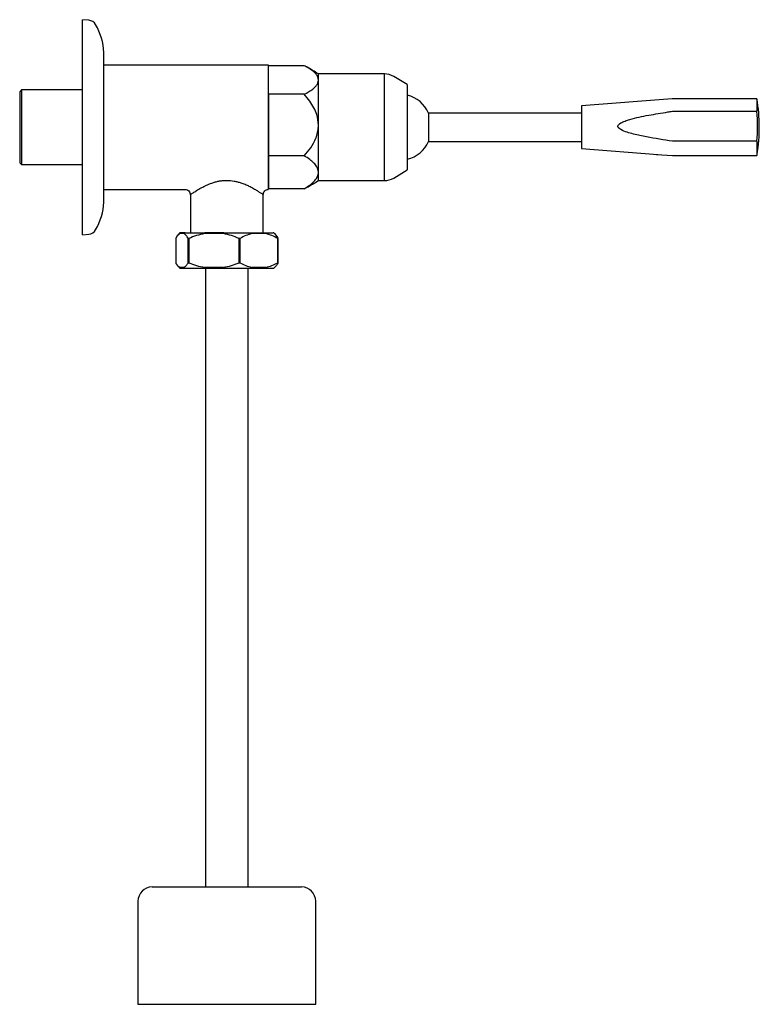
# Model space of a CAD drawing. Header units: millimetres. Extents: x 3927.788 to 3927.996, y 1912.968 to 1913.245.
import ezdxf

# ---------------------------------------------------------------- set-up
doc = ezdxf.new("R2010")
doc.units = ezdxf.units.MM
doc.layers.add('SANINDUSA', color=3, linetype='Continuous')

msp = doc.modelspace()

# ---------------------------------------------------------------- linework, layer by layer
at = {"layer": 'SANINDUSA'}
for p, q in [((3927.807869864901, 1913.245127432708), (3927.806087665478, 1913.245283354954)), ((3927.806087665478, 1913.243139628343), (3927.806087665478, 1913.245283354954)), ((3927.806087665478, 1913.184783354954), (3927.806087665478, 1913.243139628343)), ((3927.858195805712, 1913.232533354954), (3927.81201107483, 1913.232533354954)), ((3927.868446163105, 1913.232339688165), (3927.858445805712, 1913.232339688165)), ((3927.891060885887, 1913.230033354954), (3927.872445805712, 1913.230033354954)), ((3927.872445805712, 1913.228316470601), (3927.872445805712, 1913.230033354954)), ((3927.891060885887, 1913.208064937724), (3927.891060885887, 1913.230033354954)), ((3927.897445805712, 1913.227033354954), (3927.893633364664, 1913.229320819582)), ((3927.872445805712, 1913.215640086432), (3927.872445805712, 1913.228316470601)), ((3927.897445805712, 1913.227033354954), (3927.897445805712, 1913.203033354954)), ((3927.788945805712, 1913.225533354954), (3927.788445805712, 1913.225033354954)), ((3927.788445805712, 1913.225033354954), (3927.788445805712, 1913.205033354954)), ((3927.806087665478, 1913.225533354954), (3927.788945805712, 1913.225533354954)), ((3927.788945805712, 1913.225533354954), (3927.788945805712, 1913.204533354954)), ((3927.858445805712, 1913.224293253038), (3927.858445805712, 1913.206986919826)), ((3927.868446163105, 1913.224293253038), (3927.858445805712, 1913.224293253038)), ((3927.97189872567, 1913.223023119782), (3927.946445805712, 1913.221033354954)), ((3927.946445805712, 1913.221033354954), (3927.946445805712, 1913.209033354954)), ((3927.995777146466, 1913.223033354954), (3927.972029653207, 1913.223033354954)), ((3927.995777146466, 1913.223033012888), (3927.995777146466, 1913.219519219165)), ((3927.946445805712, 1913.219033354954), (3927.903445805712, 1913.219033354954)), ((3927.903445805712, 1913.219033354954), (3927.903445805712, 1913.211033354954)), ((3927.972029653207, 1913.219519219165), (3927.995777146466, 1913.219519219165)), ((3927.872445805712, 1913.202356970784), (3927.872445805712, 1913.215640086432)), ((3927.903445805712, 1913.211033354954), (3927.946445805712, 1913.211033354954)), ((3927.995777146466, 1913.211097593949), (3927.972029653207, 1913.211097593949)), ((3927.995777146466, 1913.211097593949), (3927.995777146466, 1913.207053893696)), ((3927.868446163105, 1913.206986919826), (3927.858445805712, 1913.206986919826)), ((3927.858445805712, 1913.206986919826), (3927.858445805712, 1913.197727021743)), ((3927.891060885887, 1913.200033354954), (3927.891060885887, 1913.208064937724)), ((3927.946445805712, 1913.209033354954), (3927.967922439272, 1913.207354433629)), ((3927.967525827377, 1913.207387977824), (3927.972029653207, 1913.207053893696)), ((3927.972029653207, 1913.207053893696), (3927.995777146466, 1913.207053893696)), ((3927.995777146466, 1913.207053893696), (3927.99583008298, 1913.207354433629)), ((3927.788445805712, 1913.205033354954), (3927.788945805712, 1913.204533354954)), ((3927.788945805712, 1913.204533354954), (3927.806087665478, 1913.204533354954)), ((3927.872445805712, 1913.200033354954), (3927.872445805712, 1913.202356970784)), ((3927.893633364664, 1913.200745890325), (3927.897445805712, 1913.203033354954)), ((3927.872445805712, 1913.200033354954), (3927.891060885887, 1913.200033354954)), ((3927.812070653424, 1913.197533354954), (3927.834962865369, 1913.197533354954)), ((3927.836445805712, 1913.196036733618), (3927.836445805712, 1913.185348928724)), ((3927.856945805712, 1913.185348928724), (3927.856945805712, 1913.196055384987)), ((3927.868446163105, 1913.197727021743), (3927.858445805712, 1913.197727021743)), ((3927.869131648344, 1913.198092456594), (3927.868446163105, 1913.197727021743)), ((3927.806087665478, 1913.184783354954), (3927.807869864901, 1913.184939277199)), ((3927.833496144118, 1913.185294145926), (3927.833320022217, 1913.185120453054)), ((3927.834737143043, 1913.185098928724), (3927.833409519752, 1913.185098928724)), ((3927.834979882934, 1913.185348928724), (3927.833652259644, 1913.185348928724)), ((3927.845743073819, 1913.185098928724), (3927.840413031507, 1913.185098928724)), ((3927.845812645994, 1913.185348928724), (3927.840482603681, 1913.185348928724)), ((3927.853526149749, 1913.185348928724), (3927.857528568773, 1913.185348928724)), ((3927.857701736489, 1913.185098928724), (3927.853699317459, 1913.185098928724)), ((3927.860073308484, 1913.185155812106), (3927.859900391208, 1913.185294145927)), ((3927.860072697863, 1913.18515504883), (3927.860142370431, 1913.185098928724)), ((3927.860142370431, 1913.185098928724), (3927.861079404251, 1913.183906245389)), ((3927.832312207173, 1913.18375971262), (3927.832312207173, 1913.176938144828)), ((3927.836007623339, 1913.18375971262), (3927.835834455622, 1913.18375971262)), ((3927.835834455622, 1913.176938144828), (3927.835834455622, 1913.18375971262)), ((3927.836007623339, 1913.18375971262), (3927.836007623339, 1913.176938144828)), ((3927.850391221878, 1913.18375971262), (3927.850148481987, 1913.18375971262)), ((3927.850148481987, 1913.176938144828), (3927.850148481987, 1913.18375971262)), ((3927.850391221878, 1913.18375971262), (3927.850391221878, 1913.176938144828)), ((3927.861009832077, 1913.18375971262), (3927.861009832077, 1913.176938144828)), ((3927.861079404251, 1913.183906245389), (3927.861081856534, 1913.183901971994)), ((3927.86108666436, 1913.17679158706), (3927.86108666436, 1913.183906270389)), ((3927.835834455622, 1913.176938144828), (3927.836007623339, 1913.176938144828)), ((3927.850148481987, 1913.176938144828), (3927.850391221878, 1913.176938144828)), ((3927.861081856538, 1913.176795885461), (3927.861079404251, 1913.17679161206)), ((3927.833322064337, 1913.175575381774), (3927.833496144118, 1913.175403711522)), ((3927.834737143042, 1913.175598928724), (3927.833409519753, 1913.175598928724)), ((3927.833652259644, 1913.175348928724), (3927.834979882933, 1913.175348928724)), ((3927.845743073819, 1913.175598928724), (3927.840413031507, 1913.175598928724)), ((3927.840482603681, 1913.175348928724), (3927.845812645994, 1913.175348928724)), ((3927.840695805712, 1913.175348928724), (3927.840695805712, 1913.001332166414)), ((3927.852695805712, 1913.001332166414), (3927.852695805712, 1913.175348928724)), ((3927.853526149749, 1913.175348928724), (3927.859744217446, 1913.175348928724)), ((3927.857701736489, 1913.175598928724), (3927.853699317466, 1913.175598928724)), ((3927.859900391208, 1913.175403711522), (3927.860104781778, 1913.175567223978)), ((3927.82569581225, 1913.001332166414), (3927.867695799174, 1913.001332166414)), ((3927.821695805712, 1912.997332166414), (3927.821695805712, 1912.968332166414)), ((3927.871695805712, 1912.968332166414), (3927.871695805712, 1912.997332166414)), ((3927.821695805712, 1912.968332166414), (3927.871695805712, 1912.968332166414))]:
    msp.add_line(p, q, dxfattribs=at)
for centre, radius, start, end in [((3927.807651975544, 1913.242636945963), 0.002500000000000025, 30.48541562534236, 85.00000000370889), ((3927.795585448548, 1913.235533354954), 0.01650221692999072, 1.874454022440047, 30.48541562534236), ((3927.858195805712, 1913.232283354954), 0.0002500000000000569, 0, 90), ((3927.839538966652, 1913.177922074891), 0.06163153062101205, 57.72871673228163, 61.2943168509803), ((3927.891060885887, 1913.225033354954), 0.005000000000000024, 59.03624346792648, 90), ((3927.895440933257, 1913.215527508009), 0.008738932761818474, 23.65169401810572, 76.73716380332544), ((3927.948254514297, 1913.215033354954), 0.04819129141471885, 350.8312647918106, 9.555627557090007), ((3927.948332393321, 1913.215308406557), 0.04763124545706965, 354.9281788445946, 5.071821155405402), ((3927.895440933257, 1913.214539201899), 0.008738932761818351, 283.2628361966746, 336.3483059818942), ((3927.839538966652, 1913.252144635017), 0.06163153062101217, 298.6993303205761, 302.2712832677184), ((3927.891060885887, 1913.205033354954), 0.005, 270, 300.9637565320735), ((3927.795585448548, 1913.194533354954), 0.0165022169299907, 329.5145843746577, 358.1015782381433), ((3927.807651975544, 1913.187429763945), 0.002500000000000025, 274.9999999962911, 329.5145843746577), ((3927.833652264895, 1913.185099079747), 0.0002498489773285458, 90.00120424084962, 128.6719551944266), ((3927.859744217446, 1913.185098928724), 0.0002499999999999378, 51.34019174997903, 90), ((3927.833652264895, 1913.175598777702), 0.0002498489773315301, 231.3280448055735, 269.9987957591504), ((3927.859744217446, 1913.175598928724), 0.0002500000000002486, 270, 308.6598082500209), ((3927.825695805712, 1912.997332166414), 0.003999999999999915, 90, 180), ((3927.867695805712, 1912.997332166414), 0.004000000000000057, 0, 90)]:
    msp.add_arc(centre, radius, start, end, dxfattribs=at)
for points, knots in [([(3927.812078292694, 1913.193985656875), (3927.812078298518, 1913.19398332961), (3927.812078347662, 1913.193963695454), (3927.812078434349, 1913.194098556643), (3927.812078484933, 1913.19442199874), (3927.81207843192, 1913.194919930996), (3927.812078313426, 1913.195617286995), (3927.812078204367, 1913.196470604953), (3927.812078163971, 1913.197318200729), (3927.812078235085, 1913.198208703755), (3927.812078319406, 1913.199212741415), (3927.812078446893, 1913.200234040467), (3927.812078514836, 1913.201253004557), (3927.812078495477, 1913.202320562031), (3927.812078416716, 1913.20370606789), (3927.812078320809, 1913.205073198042), (3927.812078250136, 1913.206155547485), (3927.812078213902, 1913.206706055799), (3927.812078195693, 1913.206983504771), (3927.812078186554, 1913.207122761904), (3927.812078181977, 1913.20719252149), (3927.812078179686, 1913.207227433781), (3927.81207817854, 1913.207244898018), (3927.812078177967, 1913.207253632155), (3927.812078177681, 1913.207257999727), (3927.812078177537, 1913.20726018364), (3927.812078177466, 1913.207261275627), (3927.81207817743, 1913.207261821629), (3927.812078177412, 1913.207262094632), (3927.812078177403, 1913.207262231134), (3927.812078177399, 1913.207262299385), (3927.812078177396, 1913.20726233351), (3927.812078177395, 1913.207262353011), (3927.812078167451, 1913.2074139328), (3927.81207818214, 1913.207886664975), (3927.812078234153, 1913.208845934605), (3927.812078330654, 1913.210197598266), (3927.812078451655, 1913.21164958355), (3927.812078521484, 1913.213008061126), (3927.812078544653, 1913.214199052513), (3927.812078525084, 1913.21524833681), (3927.812078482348, 1913.216175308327), (3927.812078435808, 1913.2170015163), (3927.81207837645, 1913.217824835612), (3927.812078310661, 1913.218643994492), (3927.812078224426, 1913.219391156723), (3927.812078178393, 1913.22015511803), (3927.812078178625, 1913.22102222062), (3927.812078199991, 1913.222136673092), (3927.812078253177, 1913.223428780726), (3927.81207830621, 1913.224743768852), (3927.812078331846, 1913.225942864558), (3927.812078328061, 1913.22705032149), (3927.812078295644, 1913.228112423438), (3927.812078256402, 1913.229164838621), (3927.812078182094, 1913.230054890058), (3927.812078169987, 1913.230895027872), (3927.812078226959, 1913.231774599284), (3927.812078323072, 1913.232680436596), (3927.812078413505, 1913.23348221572), (3927.812078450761, 1913.234105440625), (3927.812078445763, 1913.234592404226), (3927.812078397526, 1913.235008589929), (3927.812078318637, 1913.235384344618), (3927.812078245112, 1913.235665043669), (3927.81207818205, 1913.235829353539), (3927.812078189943, 1913.235937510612), (3927.812078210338, 1913.236033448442), (3927.812078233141, 1913.236104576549), (3927.812078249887, 1913.236080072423), (3927.812078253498, 1913.236074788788)], [0, 0, 0, 0, 0.004714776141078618, 0.03977658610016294, 0.06712956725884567, 0.0943202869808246, 0.1295577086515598, 0.1592776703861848, 0.1827654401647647, 0.2046909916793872, 0.2297291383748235, 0.25476344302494, 0.2716043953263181, 0.2924356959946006, 0.3172584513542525, 0.3484475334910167, 0.3640487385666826, 0.3718504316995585, 0.3757514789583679, 0.3777020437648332, 0.3786773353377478, 0.3791649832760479, 0.3794088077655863, 0.3795307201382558, 0.3795916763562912, 0.3796221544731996, 0.3796373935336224, 0.3796450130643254, 0.3796488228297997, 0.3796507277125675, 0.379651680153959, 0.3796521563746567, 0.379652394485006, 0.3796526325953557, 0.3870556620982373, 0.4026106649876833, 0.4256118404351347, 0.4505778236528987, 0.4696376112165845, 0.4876765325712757, 0.5046956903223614, 0.5172174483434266, 0.5297399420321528, 0.5422633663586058, 0.5547879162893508, 0.5673137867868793, 0.5767592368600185, 0.5903320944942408, 0.6080313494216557, 0.6298553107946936, 0.6532707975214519, 0.6740883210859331, 0.6923085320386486, 0.7131259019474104, 0.733944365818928, 0.754764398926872, 0.7691048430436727, 0.7899506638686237, 0.817297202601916, 0.840225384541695, 0.8610882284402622, 0.8798870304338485, 0.8960071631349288, 0.9156536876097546, 0.9379853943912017, 0.9514039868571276, 0.9583671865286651, 0.9725971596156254, 0.9940913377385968, 1, 1, 1, 1]), ([(3927.858445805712, 1913.197922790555), (3927.858445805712, 1913.198103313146), (3927.858445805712, 1913.19847428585), (3927.858445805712, 1913.199749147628), (3927.858445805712, 1913.201585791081), (3927.858445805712, 1913.203982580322), (3927.858445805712, 1913.206801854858), (3927.858445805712, 1913.209877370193), (3927.858445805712, 1913.213022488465), (3927.858445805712, 1913.216135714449), (3927.858445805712, 1913.219214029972), (3927.858445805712, 1913.222250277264), (3927.858445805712, 1913.22513777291), (3927.858445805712, 1913.227693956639), (3927.858445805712, 1913.229765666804), (3927.858445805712, 1913.231235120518), (3927.858445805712, 1913.232124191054), (3927.858445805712, 1913.232231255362), (3927.858445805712, 1913.232283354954)], [0, 0, 0, 0, 0.05859636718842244, 0.1204151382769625, 0.1845856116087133, 0.2500000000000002, 0.315414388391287, 0.3795848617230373, 0.4414036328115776, 0.5000000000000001, 0.5585963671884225, 0.6204151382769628, 0.6845856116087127, 0.7499999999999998, 0.8154143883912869, 0.8795848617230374, 0.9414036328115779, 1, 1, 1, 1]), ([(3927.872445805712, 1913.228316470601), (3927.872413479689, 1913.228590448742), (3927.872347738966, 1913.22914763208), (3927.871792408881, 1913.230025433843), (3927.870850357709, 1913.230923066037), (3927.869667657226, 1913.231710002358), (3927.868796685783, 1913.232158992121), (3927.868446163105, 1913.232339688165)], [0, 0, 0, 0, 0.1809864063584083, 0.3680680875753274, 0.6003402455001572, 0.8391568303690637, 1, 1, 1, 1]), ([(3927.868446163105, 1913.224293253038), (3927.868860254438, 1913.224508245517), (3927.869749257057, 1913.224969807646), (3927.870911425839, 1913.225764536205), (3927.871794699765, 1913.226615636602), (3927.872344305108, 1913.227478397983), (3927.872411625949, 1913.228034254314), (3927.872445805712, 1913.228316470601)], [0, 0, 0, 0, 0.1906987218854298, 0.4094064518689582, 0.6328599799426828, 0.8135977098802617, 1, 1, 1, 1]), ([(3927.872445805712, 1913.215640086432), (3927.872354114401, 1913.216637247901), (3927.872197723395, 1913.218338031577), (3927.871213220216, 1913.220570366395), (3927.870030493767, 1913.222498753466), (3927.868999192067, 1913.223666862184), (3927.868446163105, 1913.224293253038)], [0, 0, 0, 0, 0.3057970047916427, 0.521575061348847, 0.7434476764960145, 1, 1, 1, 1]), ([(3927.972029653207, 1913.211097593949), (3927.969583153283, 1913.211472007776), (3927.965907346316, 1913.212034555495), (3927.961656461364, 1913.212960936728), (3927.959234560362, 1913.213591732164), (3927.957850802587, 1913.214133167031), (3927.957057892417, 1913.214645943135), (3927.956791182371, 1913.214941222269), (3927.956684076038, 1913.215159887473), (3927.956672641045, 1913.215374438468), (3927.956736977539, 1913.215586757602), (3927.956975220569, 1913.215912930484), (3927.957642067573, 1913.216362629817), (3927.958712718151, 1913.216807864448), (3927.961319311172, 1913.217628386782), (3927.965341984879, 1913.218448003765), (3927.969358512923, 1913.21911925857), (3927.971594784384, 1913.219454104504), (3927.972029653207, 1913.219519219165)], [0, 0, 0, 0, 0.2286243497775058, 0.3435025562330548, 0.4018428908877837, 0.45981781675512, 0.4801005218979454, 0.4882046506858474, 0.4963921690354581, 0.5020304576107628, 0.5076592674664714, 0.5165725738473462, 0.5387526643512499, 0.5807851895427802, 0.6235773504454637, 0.7910659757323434, 0.9593703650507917, 1, 1, 1, 1]), ([(3927.868446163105, 1913.206986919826), (3927.869093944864, 1913.207730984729), (3927.870411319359, 1913.209244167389), (3927.871641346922, 1913.211528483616), (3927.872265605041, 1913.213579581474), (3927.872435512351, 1913.214824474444), (3927.872444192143, 1913.215512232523), (3927.872445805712, 1913.215640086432)], [0, 0, 0, 0, 0.3028914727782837, 0.615981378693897, 0.7884009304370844, 0.9606638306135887, 1, 1, 1, 1]), ([(3927.872445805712, 1913.202356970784), (3927.872354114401, 1913.202890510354), (3927.872197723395, 1913.203800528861), (3927.871213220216, 1913.204994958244), (3927.870030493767, 1913.206026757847), (3927.868999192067, 1913.20665176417), (3927.868446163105, 1913.206986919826)], [0, 0, 0, 0, 0.3057970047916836, 0.5215750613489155, 0.7434476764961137, 1, 1, 1, 1]), ([(3927.868446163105, 1913.197727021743), (3927.869093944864, 1913.198125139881), (3927.870411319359, 1913.198934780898), (3927.871641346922, 1913.200157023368), (3927.872265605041, 1913.201254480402), (3927.872435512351, 1913.20192057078), (3927.872444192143, 1913.202288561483), (3927.872445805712, 1913.202356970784)], [0, 0, 0, 0, 0.3028914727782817, 0.6159813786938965, 0.788400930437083, 0.9606638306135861, 1, 1, 1, 1]), ([(3927.836445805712, 1913.196036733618), (3927.836489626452, 1913.196066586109), (3927.836570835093, 1913.196121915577), (3927.837202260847, 1913.196574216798), (3927.838156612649, 1913.197196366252), (3927.839288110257, 1913.197869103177), (3927.840451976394, 1913.198487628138), (3927.841548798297, 1913.198990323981), (3927.842641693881, 1913.199405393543), (3927.843675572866, 1913.199713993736), (3927.844664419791, 1913.199931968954), (3927.84566583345, 1913.200077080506), (3927.84635376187, 1913.200090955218), (3927.846693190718, 1913.2000978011)], [0, 0, 0, 0, 0.1215312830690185, 0.2459019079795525, 0.3716330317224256, 0.4979076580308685, 0.5848473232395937, 0.6709159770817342, 0.7512997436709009, 0.8163733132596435, 0.8761921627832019, 0.9389123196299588, 1, 1, 1, 1]), ([(3927.846693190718, 1913.2000978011), (3927.847378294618, 1913.200055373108), (3927.848398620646, 1913.19999218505), (3927.849706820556, 1913.19969515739), (3927.850536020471, 1913.199455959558), (3927.851240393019, 1913.199211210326), (3927.851826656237, 1913.198983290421), (3927.852383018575, 1913.198743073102), (3927.852965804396, 1913.198465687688), (3927.853469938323, 1913.198207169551), (3927.854013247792, 1913.197912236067), (3927.854501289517, 1913.197634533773), (3927.854996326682, 1913.197336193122), (3927.855431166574, 1913.197063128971), (3927.855814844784, 1913.196812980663), (3927.856185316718, 1913.196563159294), (3927.856502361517, 1913.196343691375), (3927.85684477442, 1913.196107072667), (3927.856901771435, 1913.196078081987), (3927.856945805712, 1913.196055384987)], [0, 0, 0, 0, 0.1232974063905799, 0.1836269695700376, 0.2485430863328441, 0.2877532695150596, 0.3299517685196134, 0.3751607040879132, 0.413559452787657, 0.4684281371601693, 0.5018721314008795, 0.5584938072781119, 0.6073640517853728, 0.6560594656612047, 0.7074700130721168, 0.7550306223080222, 0.8198252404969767, 0.8800058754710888, 1, 1, 1, 1]), ([(3927.834962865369, 1913.197533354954), (3927.83512344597, 1913.19751525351), (3927.835520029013, 1913.197473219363), (3927.836025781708, 1913.197131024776), (3927.836375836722, 1913.196630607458), (3927.836424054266, 1913.196234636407), (3927.836445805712, 1913.196036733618)], [0, 0, 0, 0, 0.2501115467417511, 0.4999930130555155, 0.7498523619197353, 1, 1, 1, 1]), ([(3927.856945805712, 1913.196055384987), (3927.856956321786, 1913.196251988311), (3927.857007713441, 1913.196646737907), (3927.857359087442, 1913.197140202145), (3927.857793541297, 1913.197452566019), (3927.858111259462, 1913.197494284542), (3927.858231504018, 1913.197518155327)], [0, 0, 0, 0, 0.2762173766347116, 0.5527011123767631, 0.8289904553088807, 1, 1, 1, 1]), ([(3927.858231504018, 1913.197518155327), (3927.858260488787, 1913.197525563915), (3927.85831842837, 1913.197540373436), (3927.858388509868, 1913.197598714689), (3927.858436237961, 1913.197676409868), (3927.858442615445, 1913.197735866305), (3927.858445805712, 1913.197765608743)], [0, 0, 0, 0, 0.2501394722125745, 0.50002043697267, 0.7498906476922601, 1, 1, 1, 1]), ([(3927.812078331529, 1913.194009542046), (3927.812078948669, 1913.194067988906), (3927.812080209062, 1913.194187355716), (3927.812079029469, 1913.194662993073), (3927.812078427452, 1913.194905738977)], [0, 0, 0, 0, 0.4896407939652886, 1, 1, 1, 1]), ([(3927.833409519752, 1913.185098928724), (3927.833222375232, 1913.184936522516), (3927.832848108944, 1913.184611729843), (3927.832490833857, 1913.184043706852), (3927.832312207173, 1913.18375971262)], [0, 0, 0, 0, 0.5000303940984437, 1, 1, 1, 1]), ([(3927.833320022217, 1913.185120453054), (3927.833075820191, 1913.184883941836), (3927.832821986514, 1913.184649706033), (3927.832581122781, 1913.184248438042), (3927.832404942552, 1913.183954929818)], [0, 0, 0, 0, 0.2685481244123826, 1, 1, 1, 1]), ([(3927.835834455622, 1913.18375971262), (3927.835655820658, 1913.184043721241), (3927.835298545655, 1913.184611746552), (3927.834924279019, 1913.184936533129), (3927.834737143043, 1913.185098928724)], [0, 0, 0, 0, 0.4999928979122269, 1, 1, 1, 1]), ([(3927.834979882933, 1913.185348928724), (3927.835300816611, 1913.185348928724), (3927.835946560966, 1913.185348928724), (3927.837251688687, 1913.185348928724), (3927.838753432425, 1913.185348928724), (3927.839908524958, 1913.185348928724), (3927.840482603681, 1913.185348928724)], [0, 0, 0, 0, 0.2484990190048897, 0.4999999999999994, 0.7515009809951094, 1, 1, 1, 1]), ([(3927.840413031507, 1913.185098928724), (3927.839661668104, 1913.184936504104), (3927.83815909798, 1913.184611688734), (3927.836724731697, 1913.184043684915), (3927.836007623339, 1913.18375971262)], [0, 0, 0, 0, 0.5000521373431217, 0.9999999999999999, 0.9999999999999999, 0.9999999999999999, 0.9999999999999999]), ([(3927.850148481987, 1913.18375971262), (3927.849431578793, 1913.184043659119), (3927.84799724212, 1913.184611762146), (3927.846494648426, 1913.184936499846), (3927.845743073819, 1913.185098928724)], [0, 0, 0, 0, 0.4998151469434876, 1, 1, 1, 1]), ([(3927.845812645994, 1913.185348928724), (3927.846481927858, 1913.185348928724), (3927.847828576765, 1913.185348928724), (3927.849828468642, 1913.185348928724), (3927.851763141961, 1913.185348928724), (3927.852940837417, 1913.185348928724), (3927.853526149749, 1913.185348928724)], [0, 0, 0, 0, 0.2484990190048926, 0.4999999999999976, 0.7515009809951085, 1, 1, 1, 1]), ([(3927.853699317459, 1913.185098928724), (3927.853135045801, 1913.184936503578), (3927.852006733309, 1913.184611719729), (3927.85092965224, 1913.184043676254), (3927.850391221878, 1913.18375971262)], [0, 0, 0, 0, 0.5001022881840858, 1, 1, 1, 1]), ([(3927.857528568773, 1913.185348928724), (3927.857877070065, 1913.185348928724), (3927.858578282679, 1913.185348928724), (3927.859270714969, 1913.185348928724), (3927.859686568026, 1913.185348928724), (3927.859710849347, 1913.185348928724), (3927.8597217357, 1913.185348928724)], [0, 0, 0, 0, 0.2599632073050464, 0.5230668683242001, 0.7861705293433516, 1, 1, 1, 1]), ([(3927.861009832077, 1913.18375971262), (3927.860471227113, 1913.184043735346), (3927.859394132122, 1913.184611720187), (3927.858265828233, 1913.184936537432), (3927.857701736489, 1913.185098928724)], [0, 0, 0, 0, 0.5000533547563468, 1, 1, 1, 1]), ([(3927.83240494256, 1913.183954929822), (3927.832389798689, 1913.183943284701), (3927.832360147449, 1913.183920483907), (3927.832330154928, 1913.183873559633), (3927.832311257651, 1913.183819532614), (3927.832311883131, 1913.183780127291), (3927.832312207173, 1913.18375971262)], [0, 0, 0, 0, 0.2509647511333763, 0.4913813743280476, 0.7365005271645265, 1, 1, 1, 1]), ([(3927.861009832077, 1913.18375971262), (3927.861025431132, 1913.18377544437), (3927.861052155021, 1913.183802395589), (3927.861077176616, 1913.183841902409), (3927.861089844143, 1913.183875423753), (3927.86108439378, 1913.183893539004), (3927.861081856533, 1913.183901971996)], [0, 0, 0, 0, 0.2924887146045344, 0.501083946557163, 0.7677451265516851, 1, 1, 1, 1]), ([(3927.832312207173, 1913.176938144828), (3927.832311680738, 1913.176922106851), (3927.832310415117, 1913.176883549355), (3927.832328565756, 1913.176824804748), (3927.832362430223, 1913.176774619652), (3927.83237678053, 1913.176751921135), (3927.832382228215, 1913.176742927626)], [0, 0, 0, 0, 0.2079867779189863, 0.5000287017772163, 0.8019035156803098, 1, 1, 1, 1]), ([(3927.832312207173, 1913.176938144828), (3927.832490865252, 1913.176654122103), (3927.832848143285, 1913.176086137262), (3927.833222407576, 1913.175761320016), (3927.833409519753, 1913.175598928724)], [0, 0, 0, 0, 0.5000533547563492, 1, 1, 1, 1]), ([(3927.832382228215, 1913.176742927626), (3927.832581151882, 1913.176449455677), (3927.832822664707, 1913.176047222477), (3927.833077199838, 1913.175812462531), (3927.833322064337, 1913.175575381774)], [0, 0, 0, 0, 0.7296064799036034, 1, 1, 1, 1]), ([(3927.834737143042, 1913.175598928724), (3927.834924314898, 1913.17576135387), (3927.835298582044, 1913.176086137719), (3927.83565585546, 1913.176654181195), (3927.835834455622, 1913.176938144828)], [0, 0, 0, 0, 0.5001022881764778, 1, 1, 1, 1]), ([(3927.836007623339, 1913.176938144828), (3927.836724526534, 1913.17665419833), (3927.838158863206, 1913.176086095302), (3927.839661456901, 1913.175761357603), (3927.840413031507, 1913.175598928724)], [0, 0, 0, 0, 0.499815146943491, 1, 1, 1, 1]), ([(3927.845743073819, 1913.175598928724), (3927.846494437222, 1913.175761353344), (3927.847997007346, 1913.176086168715), (3927.84943137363, 1913.176654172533), (3927.850148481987, 1913.176938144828)], [0, 0, 0, 0, 0.5000521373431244, 1, 1, 1, 1]), ([(3927.850391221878, 1913.176938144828), (3927.850929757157, 1913.176654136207), (3927.852006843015, 1913.176086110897), (3927.853135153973, 1913.17576132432), (3927.853699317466, 1913.175598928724)], [0, 0, 0, 0, 0.4999928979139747, 1, 1, 1, 1]), ([(3927.857701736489, 1913.175598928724), (3927.858265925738, 1913.175761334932), (3927.859394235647, 1913.176086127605), (3927.860471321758, 1913.176654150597), (3927.861009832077, 1913.176938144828)], [0, 0, 0, 0, 0.5000303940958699, 1, 1, 1, 1]), ([(3927.861079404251, 1913.17679161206), (3927.860884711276, 1913.176482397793), (3927.860560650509, 1913.175967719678), (3927.860248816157, 1913.175699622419), (3927.860104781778, 1913.175567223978)], [0, 0, 0, 0, 0.6007915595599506, 1, 1, 1, 1]), ([(3927.861009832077, 1913.176938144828), (3927.861025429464, 1913.176922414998), (3927.861052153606, 1913.176895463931), (3927.861077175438, 1913.176855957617), (3927.861089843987, 1913.176822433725), (3927.86108439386, 1913.176804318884), (3927.861081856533, 1913.176795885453)], [0, 0, 0, 0, 0.2924546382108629, 0.5010838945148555, 0.7677277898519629, 1, 1, 1, 1]), ([(3927.834979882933, 1913.175348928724), (3927.835300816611, 1913.175348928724), (3927.835946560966, 1913.175348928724), (3927.837251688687, 1913.175348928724), (3927.838753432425, 1913.175348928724), (3927.839908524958, 1913.175348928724), (3927.840482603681, 1913.175348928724)], [0, 0, 0, 0, 0.2484990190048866, 0.4999999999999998, 0.7515009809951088, 0.9999999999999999, 0.9999999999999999, 0.9999999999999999, 0.9999999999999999]), ([(3927.845812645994, 1913.175348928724), (3927.846481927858, 1913.175348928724), (3927.847828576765, 1913.175348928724), (3927.849828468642, 1913.175348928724), (3927.851763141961, 1913.175348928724), (3927.852940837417, 1913.175348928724), (3927.853526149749, 1913.175348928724)], [0, 0, 0, 0, 0.2484990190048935, 0.4999999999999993, 0.7515009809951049, 1, 1, 1, 1])]:
    msp.add_open_spline(points, degree=3, knots=knots, dxfattribs=at)

doc.saveas('drawing.dxf')
